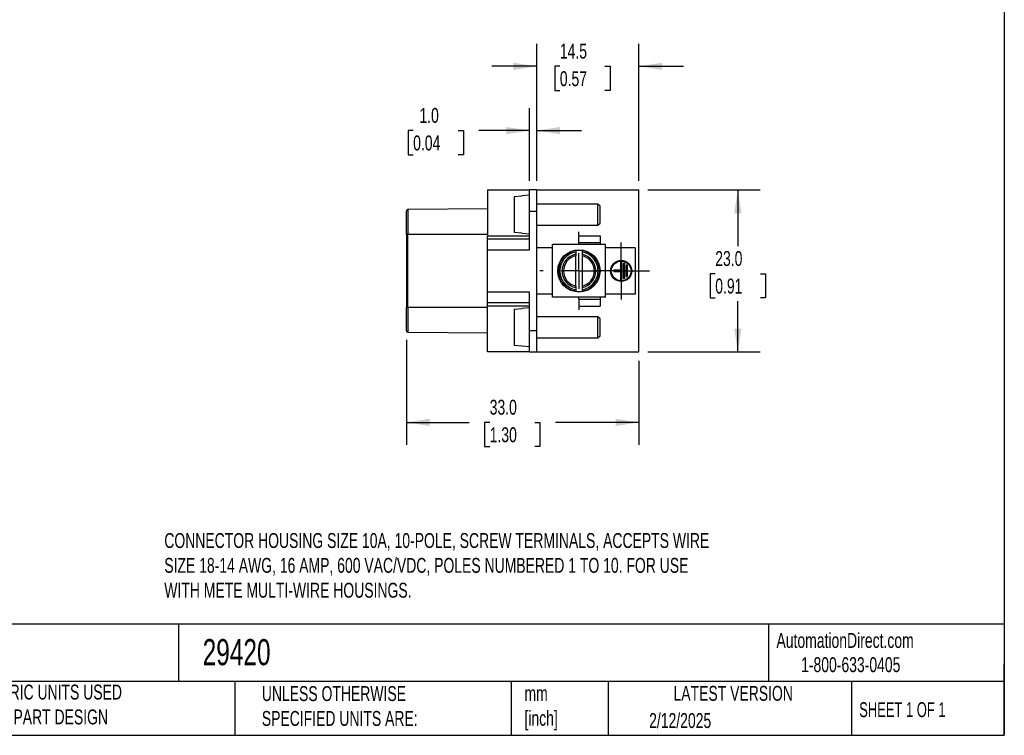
# Model space of a CAD drawing. Header units: millimetres. Extents: x 6 to 273, y 6 to 210.
# Tile 2 of 4: x 133 to 273, y 6 to 108. Entities that reach past the tile are written whole.
import ezdxf

# ---------------------------------------------------------------- set-up
doc = ezdxf.new("R2010")
doc.units = ezdxf.units.MM
doc.linetypes.add('SLD-Center', pattern=[19.05, 15.24, -1.27, 1.27, -1.27])
doc.linetypes.add('SLD-Solid', pattern=[0])
doc.layers.add('CENTER', color=40, linetype='SLD-Center')
doc.layers.add('DIMENSIONS', color=140, linetype='SLD-Solid', lineweight=25)
doc.layers.add('TEXT', color=140, linetype='SLD-Solid', lineweight=25)
doc.styles.add('SLDTEXTSTYLE0', font='TXT', dxfattribs={"width": 0.7})
doc.styles.add('SLDTEXTSTYLE1', font='TXT', dxfattribs={"width": 0.65})
doc.dimstyles.new('SLDDIMSTYLE1', dxfattribs={"dimtxt": 2.158008, "dimasz": 3.302, "dimexe": 0, "dimexo": 0.0625, "dimgap": 0.539502, "dimtad": 0, "dimtih": 1, "dimtoh": 1, "dimrnd": 1e-09, "dimzin": 4, "dimdsep": 46, "dimtxsty": 'SLDTEXTSTYLE0', "dimsah": 1, "dimcen": 0.09, "dimadec": 0, "dimazin": 1, "dimtfac": 1, "dimtmove": 0, "dimatfit": 0, "dimfxl": 0, "dimfrac": 2, "dimtolj": 1, "dimtzin": 12, "dimarcsym": 0})
doc.dimstyles.new('SLDDIMSTYLE2', dxfattribs={"dimtxt": 2.158008, "dimasz": 3.302, "dimexe": 0, "dimexo": 0.0625, "dimgap": 0.539502, "dimtad": 0, "dimtih": 1, "dimtoh": 1, "dimrnd": 1e-09, "dimzin": 4, "dimdsep": 46, "dimtxsty": 'SLDTEXTSTYLE0', "dimsah": 1, "dimcen": 0.09, "dimadec": 0, "dimazin": 1, "dimtfac": 1, "dimtofl": 0, "dimtmove": 0, "dimatfit": 3, "dimfxl": 0, "dimfrac": 2, "dimtolj": 1, "dimtzin": 12, "dimarcsym": 0})
doc.dimstyles.new('SLDDIMSTYLE3', dxfattribs={"dimtxt": 2.158008, "dimasz": 3.302, "dimexe": 0, "dimexo": 0.0625, "dimgap": 0.539502, "dimtad": 0, "dimtih": 1, "dimtoh": 1, "dimrnd": 1e-09, "dimzin": 12, "dimdsep": 46, "dimtxsty": 'SLDTEXTSTYLE0', "dimsah": 1, "dimcen": 0.09, "dimadec": 0, "dimazin": 3, "dimtfac": 1, "dimtmove": 0, "dimatfit": 0, "dimfxl": 0, "dimfrac": 2, "dimtolj": 1, "dimtzin": 12, "dimarcsym": 0})

# ---------------------------------------------------------------- blocks, each defined once
blk = doc.blocks.new('_D_2')
at = {"layer": 'DIMENSIONS'}
for p, q in [((222.41, 83.78), (238.38, 83.78)), ((235.21, 83.78), (235.21, 75.8)), ((232, 71.89), (231.28, 71.89)), ((231.28, 71.89), (231.28, 68.46)), ((238.41, 71.89), (239.14, 71.89)), ((239.14, 71.89), (239.14, 68.46)), ((231.28, 68.46), (232, 68.46)), ((235.21, 60.78), (235.21, 67.97)), ((239.14, 68.46), (238.41, 68.46)), ((222.41, 60.78), (238.38, 60.78))]:
    blk.add_line(p, q, dxfattribs=at)
for points in [[(235.21, 83.78), (234.7, 80.48), (235.71, 80.48)], [(235.21, 60.78), (235.71, 64.08), (234.7, 64.08)]]:
    blk.add_solid(points, dxfattribs=at)
at = {"layer": 'DIMENSIONS', "char_height": 2.117, "attachment_point": 1, "style": 'SLDTEXTSTYLE0'}
for s, insert in [('23.0', (232, 75.1)), ('0.91', (232, 71.19))]:
    blk.add_mtext(s, dxfattribs=dict(at, insert=insert))
blk = doc.blocks.new('_D_3')
at = {"layer": 'DIMENSIONS'}
for p, q in [((206.64, 85.05), (206.64, 104.51)), ((221.14, 85.05), (221.14, 104.51)), ((206.64, 101.33), (200.29, 101.33)), ((209.93, 101.33), (209.2, 101.33)), ((209.2, 101.33), (209.2, 97.9)), ((216.34, 101.33), (217.06, 101.33)), ((217.06, 101.33), (217.06, 97.9)), ((221.14, 101.33), (227.49, 101.33)), ((209.2, 97.9), (209.93, 97.9)), ((217.06, 97.9), (216.34, 97.9))]:
    blk.add_line(p, q, dxfattribs=at)
for points in [[(206.64, 101.33), (203.34, 101.84), (203.34, 100.83)], [(221.14, 101.33), (224.44, 100.83), (224.44, 101.84)]]:
    blk.add_solid(points, dxfattribs=at)
at = {"layer": 'DIMENSIONS', "char_height": 2.117, "attachment_point": 1, "style": 'SLDTEXTSTYLE0'}
for s, insert in [('14.5', (209.93, 104.55)), ('0.57', (209.93, 100.63))]:
    blk.add_mtext(s, dxfattribs=dict(at, insert=insert))
blk = doc.blocks.new('_D_4')
at = {"layer": 'DIMENSIONS'}
for p, q in [((205.64, 85.05), (205.64, 95.38)), ((206.64, 85.05), (206.64, 95.38)), ((189.1, 92.21), (188.37, 92.21)), ((188.37, 92.21), (188.37, 88.78)), ((195.51, 92.21), (196.23, 92.21)), ((196.23, 92.21), (196.23, 88.78)), ((205.64, 92.21), (198.43, 92.21)), ((206.64, 92.21), (212.99, 92.21)), ((188.37, 88.78), (189.1, 88.78)), ((196.23, 88.78), (195.51, 88.78))]:
    blk.add_line(p, q, dxfattribs=at)
for points in [[(205.64, 92.21), (202.34, 92.71), (202.34, 91.7)], [(206.64, 92.21), (209.94, 91.7), (209.94, 92.71)]]:
    blk.add_solid(points, dxfattribs=at)
at = {"layer": 'DIMENSIONS', "char_height": 2.117, "attachment_point": 1, "style": 'SLDTEXTSTYLE0'}
for s, insert in [('1.0', (189.99, 95.42)), ('0.04', (189.1, 91.51))]:
    blk.add_mtext(s, dxfattribs=dict(at, insert=insert))
blk = doc.blocks.new('_D_5')
at = {"layer": 'DIMENSIONS'}
for p, q in [((188.14, 62.51), (188.14, 47.61)), ((221.14, 59.51), (221.14, 47.61)), ((188.14, 50.78), (197.05, 50.78)), ((199.97, 50.78), (199.25, 50.78)), ((199.25, 50.78), (199.25, 47.35)), ((206.39, 50.78), (207.11, 50.78)), ((207.11, 50.78), (207.11, 47.35)), ((221.14, 50.78), (209.31, 50.78)), ((199.25, 47.35), (199.97, 47.35)), ((207.11, 47.35), (206.39, 47.35))]:
    blk.add_line(p, q, dxfattribs=at)
for points in [[(188.14, 50.78), (191.44, 50.27), (191.44, 51.29)], [(221.14, 50.78), (217.84, 51.29), (217.84, 50.27)]]:
    blk.add_solid(points, dxfattribs=at)
at = {"layer": 'DIMENSIONS', "char_height": 2.117, "attachment_point": 1, "style": 'SLDTEXTSTYLE0'}
for s, insert in [('33.0', (199.97, 53.99)), ('1.30', (199.97, 50.08))]:
    blk.add_mtext(s, dxfattribs=dict(at, insert=insert))
blk = doc.blocks.new('SW_CENTERMARKSYMBOL_14')
at = {"layer": 'CENTER', "color": 0}
for p, q in [((0, 5.08), (0, 5.54)), ((0, 0), (0, 2.54)), ((-5.08, 0), (-5.54, 0)), ((0, 0), (-2.54, 0)), ((0, 0), (0, -2.54)), ((0, 0), (2.54, 0)), ((5.08, 0), (5.54, 0)), ((0, -5.08), (0, -5.54))]:
    blk.add_line(p, q, dxfattribs=at)
blk = doc.blocks.new('SW_CENTERMARKSYMBOL_15')
at = {"layer": 'CENTER', "color": 0}
for p, q in [((0, 2.54), (0, 4.04)), ((0, 0), (0, 2.54)), ((-2.54, 0), (-4.04, 0)), ((0, 0), (-2.54, 0)), ((0, 0), (0, -2.54)), ((0, 0), (2.54, 0)), ((2.54, 0), (4.04, 0)), ((0, -2.54), (0, -4.04))]:
    blk.add_line(p, q, dxfattribs=at)

msp = doc.modelspace()

# ---------------------------------------------------------------- linework, layer by layer
for p, q in [((199.642, 83.782), (205.642, 83.782)), ((199.642, 83.782), (199.642, 77.282)), ((204.542, 82.897), (203.442, 82.799)), ((203.442, 82.799), (203.442, 77.764)), ((205.642, 83.032), (204.542, 82.935)), ((204.542, 82.897), (204.542, 82.935)), ((206.642, 83.782), (205.642, 83.782)), ((205.642, 80.782), (205.642, 83.782)), ((206.642, 80.782), (206.642, 83.782)), ((206.642, 83.782), (221.142, 83.782)), ((221.142, 60.782), (221.142, 83.782)), ((215.342, 81.782), (206.642, 81.782)), ((215.642, 81.482), (215.342, 81.782)), ((215.342, 78.782), (215.342, 81.782)), ((215.642, 79.082), (215.642, 81.482)), ((199.642, 81.082), (188.34, 80.983)), ((188.34, 80.983), (188.34, 77.482)), ((205.642, 80.782), (206.642, 80.782)), ((205.642, 75.282), (205.642, 80.782)), ((206.642, 63.782), (206.642, 80.782)), ((206.642, 78.782), (215.342, 78.782)), ((215.342, 78.782), (215.642, 79.082)), ((188.34, 77.482), (188.142, 77.482)), ((188.142, 77.482), (188.142, 67.082)), ((188.34, 77.482), (199.642, 77.482)), ((188.34, 67.082), (188.34, 77.482)), ((199.642, 77.282), (205.642, 77.282)), ((199.642, 76.782), (199.642, 77.282)), ((203.442, 77.764), (204.542, 77.666)), ((204.542, 77.628), (204.542, 77.666)), ((204.542, 77.628), (205.642, 77.532)), ((212.642, 76.282), (212.642, 77.282)), ((212.642, 77.282), (215.642, 77.282)), ((215.642, 77.282), (215.642, 76.282)), ((205.642, 76.782), (199.642, 76.782)), ((199.642, 75.282), (199.642, 76.782)), ((208.892, 75.582), (206.642, 75.582)), ((208.892, 68.532), (208.892, 76.032)), ((216.392, 76.032), (208.892, 76.032)), ((215.642, 76.282), (212.642, 76.282)), ((212.642, 76.032), (212.642, 76.282)), ((215.642, 76.282), (215.642, 76.032)), ((216.392, 68.532), (216.392, 76.032)), ((220.642, 75.582), (216.392, 75.582)), ((220.642, 75.582), (220.642, 68.982)), ((199.642, 69.282), (199.642, 75.282)), ((199.642, 75.282), (205.642, 75.282)), ((212.192, 74.956), (212.192, 74.639)), ((212.192, 70.128), (212.192, 74.435)), ((213.092, 75.168), (213.092, 75.158)), ((213.092, 74.956), (213.092, 74.639)), ((213.092, 74.435), (213.092, 70.128)), ((218.742, 73.582), (218.542, 73.582)), ((218.542, 73.582), (218.542, 72.382)), ((218.742, 70.982), (218.742, 73.582)), ((219.142, 73.332), (218.942, 73.332)), ((218.942, 73.332), (218.942, 71.232)), ((219.142, 71.232), (219.142, 73.332)), ((219.542, 73.082), (219.342, 73.082)), ((219.342, 73.082), (219.342, 71.482)), ((219.542, 71.482), (219.542, 73.082)), ((218.542, 72.382), (217.592, 72.382)), ((217.592, 72.382), (217.592, 72.182)), ((217.592, 72.182), (218.542, 72.182)), ((218.542, 72.182), (218.542, 70.982)), ((219.342, 71.482), (219.542, 71.482)), ((212.192, 69.924), (212.192, 69.607)), ((213.092, 69.924), (213.092, 69.607)), ((218.542, 70.982), (218.742, 70.982)), ((218.942, 71.232), (219.142, 71.232)), ((205.642, 69.282), (199.642, 69.282)), ((199.642, 67.782), (199.642, 69.282)), ((205.642, 63.782), (205.642, 69.282)), ((208.892, 68.982), (206.642, 68.982)), ((216.392, 68.532), (208.892, 68.532)), ((212.192, 69.406), (212.192, 69.395)), ((212.642, 68.282), (212.642, 68.532)), ((213.092, 69.406), (213.092, 69.395)), ((215.642, 68.532), (215.642, 68.282)), ((220.642, 68.982), (216.392, 68.982)), ((199.642, 67.782), (205.642, 67.782)), ((199.642, 67.282), (199.642, 67.782)), ((205.642, 67.282), (199.642, 67.282)), ((199.642, 60.782), (199.642, 67.282)), ((212.642, 68.282), (212.642, 67.282)), ((212.642, 68.282), (215.642, 68.282)), ((212.642, 67.282), (215.642, 67.282)), ((215.642, 68.282), (215.642, 67.282)), ((188.34, 67.082), (188.142, 67.082)), ((199.642, 67.082), (188.34, 67.082)), ((188.34, 67.082), (188.34, 63.58)), ((204.542, 66.897), (203.442, 66.799)), ((203.442, 66.799), (203.442, 61.764)), ((205.642, 67.032), (204.542, 66.935)), ((204.542, 66.897), (204.542, 66.935)), ((215.342, 65.782), (206.642, 65.782)), ((215.642, 65.482), (215.342, 65.782)), ((215.342, 62.782), (215.342, 65.782)), ((215.642, 63.082), (215.642, 65.482)), ((188.34, 63.58), (199.642, 63.481)), ((206.642, 63.782), (205.642, 63.782)), ((205.642, 60.782), (205.642, 63.782)), ((206.642, 60.782), (206.642, 63.782)), ((215.342, 62.782), (215.642, 63.082)), ((203.442, 61.764), (204.542, 61.666)), ((204.542, 61.628), (204.542, 61.666)), ((204.542, 61.628), (205.642, 61.532)), ((206.642, 62.782), (215.342, 62.782)), ((205.642, 60.782), (199.642, 60.782)), ((205.642, 60.782), (206.642, 60.782)), ((206.642, 60.782), (221.142, 60.782))]:
    msp.add_line(p, q)
for centre, radius in [((212.642, 72.282), 3), ((218.642, 72.282), 1.5), ((218.642, 72.282), 1.4)]:
    msp.add_circle(centre, radius)
for centre, radius, start, end in [((188.342, 80.783), 0.2, 90.5, 180), ((212.642, 72.282), 2.911, 98.89283, 261.10717), ((212.642, 72.282), 2.4, 100.80692, 259.19308), ((212.642, 72.282), 2.921, 81.1387, 98.8613), ((212.642, 72.282), 2.911, 278.89283, 81.10717), ((212.642, 72.282), 2.4, 280.80692, 79.19308), ((212.642, 72.282), 2.921, 261.1387, 278.8613), ((188.342, 63.78), 0.2, 180, 269.5)]:
    msp.add_arc(centre, radius, start, end)
for points in [[(188.142, 77.482), (188.142, 79.304), (188.142, 80.783), (188.142, 80.783)], [(188.142, 63.78), (188.142, 63.78), (188.142, 65.259), (188.142, 67.082)]]:
    msp.add_open_spline(points, degree=3)
for points, knots in [([(212.192, 74.956), (211.559, 74.849), (210.985, 74.522), (210.157, 73.543), (209.93, 72.923), (209.93, 71.64), (210.157, 71.02), (210.985, 70.041), (211.559, 69.714), (212.192, 69.607)], [0, 0, 0, 0, 0.25, 0.25, 0.5, 0.5, 0.75, 0.75, 1, 1, 1, 1]), ([(212.192, 74.435), (211.697, 74.332), (211.253, 74.061), (210.616, 73.277), (210.442, 72.787), (210.442, 71.776), (210.616, 71.286), (211.253, 70.502), (211.697, 70.232), (212.192, 70.128)], [0, 0, 0, 0, 0.25, 0.25, 0.5, 0.5, 0.75, 0.75, 1, 1, 1, 1]), ([(212.192, 75.158), (212.192, 75.153), (212.192, 75.129), (212.192, 75.055), (212.192, 75.006), (212.192, 74.956)], [0, 0, 0, 0, 0.5, 0.5, 1, 1, 1, 1]), ([(212.192, 74.639), (212.192, 74.639), (212.192, 74.616), (212.192, 74.541), (212.192, 74.488), (212.192, 74.435)], [0, 0, 0, 0, 0.5, 0.5, 1, 1, 1, 1]), ([(213.092, 75.158), (213.092, 75.153), (213.092, 75.129), (213.092, 75.055), (213.092, 75.006), (213.092, 74.956)], [0, 0, 0, 0, 0.5, 0.5, 1, 1, 1, 1]), ([(213.092, 69.607), (213.724, 69.714), (214.298, 70.041), (215.126, 71.02), (215.353, 71.64), (215.353, 72.923), (215.126, 73.543), (214.298, 74.522), (213.724, 74.849), (213.092, 74.956)], [0, 0, 0, 0, 0.25, 0.25, 0.5, 0.5, 0.75, 0.75, 1, 1, 1, 1]), ([(213.092, 74.639), (213.092, 74.639), (213.092, 74.616), (213.092, 74.541), (213.092, 74.488), (213.092, 74.435)], [0, 0, 0, 0, 0.5, 0.5, 1, 1, 1, 1]), ([(213.092, 70.128), (213.586, 70.232), (214.03, 70.502), (214.668, 71.286), (214.842, 71.776), (214.842, 72.787), (214.668, 73.277), (214.03, 74.061), (213.586, 74.332), (213.092, 74.435)], [0, 0, 0, 0, 0.25, 0.25, 0.5, 0.5, 0.75, 0.75, 1, 1, 1, 1]), ([(212.192, 70.128), (212.192, 70.075), (212.192, 70.023), (212.192, 69.947), (212.192, 69.924), (212.192, 69.924)], [0, 0, 0, 0, 0.5, 0.5, 1, 1, 1, 1]), ([(213.092, 70.128), (213.092, 70.075), (213.092, 70.023), (213.092, 69.947), (213.092, 69.924), (213.092, 69.924)], [0, 0, 0, 0, 0.5, 0.5, 1, 1, 1, 1]), ([(212.192, 69.607), (212.192, 69.557), (212.192, 69.508), (212.192, 69.434), (212.192, 69.41), (212.192, 69.406)], [0, 0, 0, 0, 0.5, 0.5, 1, 1, 1, 1]), ([(213.092, 69.607), (213.092, 69.557), (213.092, 69.508), (213.092, 69.434), (213.092, 69.41), (213.092, 69.406)], [0, 0, 0, 0, 0.5, 0.5, 1, 1, 1, 1])]:
    msp.add_open_spline(points, degree=3, knots=knots)
at = {"layer": 'TEXT'}
for p, q in [((273.05, 209.55), (273.05, 6.35)), ((273.05, 22.126), (6.35, 22.126)), ((155.759, 22.126), (155.759, 13.97)), ((239.575, 22.126), (239.575, 13.97)), ((273.05, 6.35), (273.05, 16.51)), ((273.05, 13.97), (6.35, 13.97)), ((163.78, 13.97), (163.78, 6.35)), ((203.024, 13.97), (203.024, 6.35)), ((216.812, 13.97), (216.812, 6.35)), ((251.349, 13.97), (251.349, 6.35)), ((6.35, 6.35), (273.05, 6.35))]:
    msp.add_line(p, q, dxfattribs=at)

# ---------------------------------------------------------------- block references
at = {"layer": 'CENTER'}
for name, p in [('SW_CENTERMARKSYMBOL_14', (212.642, 72.282)), ('SW_CENTERMARKSYMBOL_15', (218.642, 72.282))]:
    msp.add_blockref(name, p, dxfattribs=at)

# ---------------------------------------------------------------- texts
at = {"layer": 'TEXT'}
for s, insert, char_height, attachment_point, style in [('CONNECTOR HOUSING SIZE 10A, 10-POLE, SCREW TERMINALS, ACCEPTS WIRE ^JSIZE 18-14 AWG, 16 AMP, 600 VAC/VDC, POLES NUMBERED 1 TO 10. FOR USE ^JWITH METE MULTI-WIRE HOUSINGS.', (153.759, 35.063), 2.116667, 1, 'SLDTEXTSTYLE0'), ('AutomationDirect.com', (240.695, 20.877), 2.11667, 1, 'SLDTEXTSTYLE0'), ('29420', (159.208, 20.011), 3.7042, 1, 'SLDTEXTSTYLE0'), ('1-800-633-0405', (244.192, 17.437), 2.11667, 1, 'SLDTEXTSTYLE0'), ('METRIC UNITS USED ^JFOR PART DESIGN', (127.604, 13.546), 2.11667, 1, 'SLDTEXTSTYLE0'), ('UNLESS OTHERWISE ^JSPECIFIED UNITS ARE:', (167.608, 13.331), 2.11667, 1, 'SLDTEXTSTYLE0'), ('mm^J[inch]', (204.907, 13.357), 2.1167, 1, 'SLDTEXTSTYLE0'), ('LATEST VERSION', (234.552, 13.364), 2.11667, 2, 'SLDTEXTSTYLE0'), ('SHEET 1 OF 1', (252.441, 11.051), 2.11667, 1, 'SLDTEXTSTYLE1'), ('2/12/2025', (222.613, 9.503), 2.1167, 1, 'SLDTEXTSTYLE0')]:
    msp.add_mtext(s, dxfattribs=dict(at, insert=insert, char_height=char_height, attachment_point=attachment_point, style=style))

# ---------------------------------------------------------------- dimensions: what is measured, and where the dimension line sits
at = {"layer": 'DIMENSIONS'}
for base, p1, p2, dimstyle, picture, middle in [((206.642, 101.334), (221.142, 83.782), (206.642, 83.782), 'SLDDIMSTYLE3', '_D_3', (213.133, 101.334)), ((206.642, 92.207), (205.642, 83.782), (206.642, 83.782), 'SLDDIMSTYLE1', '_D_4', (192.301, 92.207)), ((188.142, 50.782), (221.142, 60.782), (188.142, 63.78), 'SLDDIMSTYLE2', '_D_5', (203.18, 50.782))]:
    dim = msp.add_linear_dim(base=base, p1=p1, p2=p2, dimstyle=dimstyle, dxfattribs=at)
    dim.commit()
    dim.dimension.update_dxf_attribs({"geometry": picture, "text_midpoint": middle, "dimtype": 160})
dim = msp.add_linear_dim(base=(235.207, 83.782), p1=(221.142, 60.782), p2=(221.142, 83.782), angle=90, dimstyle='SLDDIMSTYLE2', dxfattribs=at)
dim.commit()
dim.dimension.update_dxf_attribs({"geometry": '_D_2', "text_midpoint": (235.207, 71.887), "dimtype": 160})

doc.saveas('drawing.dxf')
